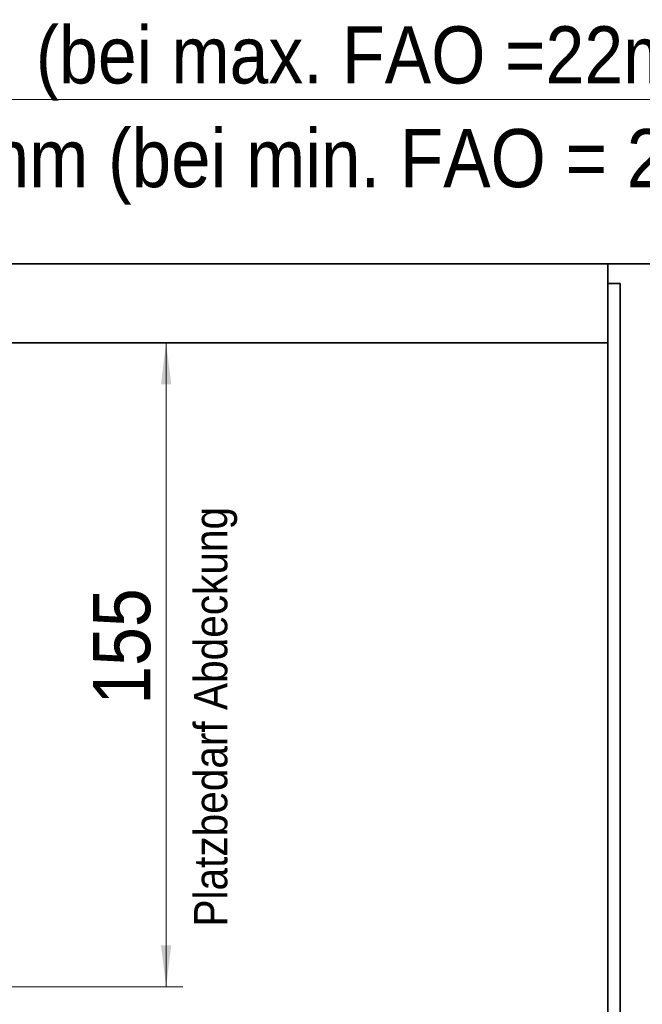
# Model space of a CAD drawing. Header units: millimetres. Extents: x 0 to 594, y 0 to 420.
# Tile 70 of 73: x 337 to 375, y 186 to 245. Entities that reach past the tile are written whole.
import ezdxf

# ---------------------------------------------------------------- set-up
doc = ezdxf.new("R2010")
doc.units = ezdxf.units.MM
doc.linetypes.add('SLD-Durchgehend', pattern=[0])
doc.linetypes.add('SLD-Phantom', pattern=[12.7, 6.35, -1.27, 1.27, -1.27, 1.27, -1.27])
doc.styles.add('SLDTEXTSTYLE0', font='GOTHIC.TTF', dxfattribs={"width": 0.913})
doc.dimstyles.new('SLDDIMSTYLE0', dxfattribs={"dimtxt": 3.439583, "dimasz": 2.5, "dimexe": 0, "dimexo": 0.0625, "dimgap": 0.859896, "dimtad": 1, "dimlfac": 4, "dimrnd": 1e-09, "dimzin": 12, "dimdsep": 46, "dimtxsty": 'SLDTEXTSTYLE0', "dimsah": 1, "dimcen": 0.09, "dimadec": 0, "dimazin": 3, "dimtfac": 1, "dimtofl": 0, "dimtmove": 0, "dimatfit": 3, "dimfxl": 1, "dimfrac": 2, "dimtolj": 1, "dimtzin": 12, "dimarcsym": 0})
doc.dimstyles.new('SLDDIMSTYLE6', dxfattribs={"dimtxt": 3.439583, "dimasz": 2.5, "dimexe": 0, "dimexo": 0.0625, "dimgap": 0.859896, "dimtad": 0, "dimtih": 1, "dimtoh": 1, "dimlfac": 4, "dimrnd": 1e-09, "dimzin": 12, "dimdsep": 46, "dimtxsty": 'SLDTEXTSTYLE0', "dimsah": 1, "dimcen": 0.09, "dimadec": 0, "dimazin": 3, "dimtfac": 1, "dimtmove": 0, "dimatfit": 0, "dimfxl": 1, "dimfrac": 2, "dimtolj": 1, "dimtzin": 12, "dimarcsym": 0})

# ---------------------------------------------------------------- blocks, each defined once
blk = doc.blocks.new('_D_15')
at = {"color": 150, "linetype": 'SLD-Durchgehend', "lineweight": 0}
for p, q in [((346.21, 186.645), (346.21, 225.395)), ((336.544, 186.645), (347.21, 186.645))]:
    blk.add_line(p, q, dxfattribs=at)
at = {"color": 150, "linetype": 'SLD-Durchgehend', "lineweight": 18}
for points in [[(346.21, 225.395), (345.9, 222.895), (346.52, 222.895)], [(346.21, 186.645), (346.52, 189.145), (345.9, 189.145)]]:
    blk.add_solid(points, dxfattribs=at)
at = {"color": 150, "linetype": 'SLD-Durchgehend', "lineweight": 18, "insert": (341.816, 203.615), "char_height": 3.4396, "attachment_point": 1, "rotation": 90, "style": 'SLDTEXTSTYLE0'}
blk.add_mtext('155', dxfattribs=at)
blk = doc.blocks.new('_D_16')
at = {"color": 150, "linetype": 'SLD-Durchgehend', "lineweight": 0}
for p, q in [((394.619, 240.037), (299.502, 240.037)), ((299.502, 240.037), (299.502, 225.395)), ((299.502, 221.6), (299.502, 225.395)), ((285.008, 221.6), (300.502, 221.6)), ((299.502, 221.6), (299.502, 219.1))]:
    blk.add_line(p, q, dxfattribs=at)
at = {"color": 150, "linetype": 'SLD-Durchgehend', "lineweight": 18}
for points in [[(299.502, 225.395), (299.812, 227.895), (299.192, 227.895)], [(299.502, 221.6), (299.192, 219.1), (299.812, 219.1)]]:
    blk.add_solid(points, dxfattribs=at)
at = {"color": 150, "linetype": 'SLD-Durchgehend', "lineweight": 18, "insert": (299.502, 244.431), "char_height": 3.43958, "attachment_point": 1, "style": 'SLDTEXTSTYLE0'}
blk.add_mtext('Einsprung =16,8mm (bei max. FAO =22mm)', dxfattribs=at)

msp = doc.modelspace()

# ---------------------------------------------------------------- linework, layer by layer
at = {"color": 7, "linetype": 'SLD-Durchgehend', "lineweight": 35}
for p, q in [((290.292691, 230.1446), (372.792691, 230.1446)), ((372.792691, 230.1446), (372.792691, 225.394602)), ((372.792691, 230.1446), (377.79269, 230.1446)), ((372.792691, 143.832101), (372.792691, 228.9571)), ((372.792691, 228.9571), (373.542692, 228.9571)), ((373.542692, 143.832101), (373.542692, 228.9571)), ((290.292691, 225.394602), (372.792691, 225.394602))]:
    msp.add_line(p, q, dxfattribs=at)
at = {"color": 7, "linetype": 'SLD-Phantom', "lineweight": 18}
msp.add_line((290.292691, 230.1446), (377.79269, 230.1446), dxfattribs=at)
msp.add_line((290.292691, 230.1446), (377.79269, 230.1446), dxfattribs=at)

# ---------------------------------------------------------------- texts
at = {"color": 7, "linetype": 'Continuous', "lineweight": 0, "insert": (326.090544, 238.251172), "char_height": 3.5, "attachment_point": 1, "style": 'SLDTEXTSTYLE0'}
msp.add_mtext('10,9mm (bei min. FAO = 2mm)', dxfattribs=at)
at = {"color": 150, "linetype": 'Continuous', "lineweight": 0, "insert": (347.895727, 190.266542), "char_height": 2, "attachment_point": 1, "rotation": 90, "style": 'SLDTEXTSTYLE0'}
msp.add_mtext('Platzbedarf Abdeckung', dxfattribs=at)

# ---------------------------------------------------------------- dimensions: what is measured, and where the dimension line sits
at = {"color": 150, "linetype": 'SLD-Durchgehend', "lineweight": 18}
for base, p1, p2, dimstyle, picture, middle in [((299.501999, 225.394601), (285.007073, 221.59958), (290.292691, 225.394601), 'SLDDIMSTYLE6', '_D_16', (299.501999, 242.769665)), ((346.209893, 225.394601), (336.542691, 186.644601), (372.792691, 225.394601), 'SLDDIMSTYLE0', '_D_15', (346.209893, 207.427528))]:
    dim = msp.add_linear_dim(base=base, p1=p1, p2=p2, angle=90, dimstyle=dimstyle, dxfattribs=at)
    dim.commit()
    dim.dimension.update_dxf_attribs({"geometry": picture, "text_midpoint": middle, "dimtype": 160})

doc.saveas('drawing.dxf')
